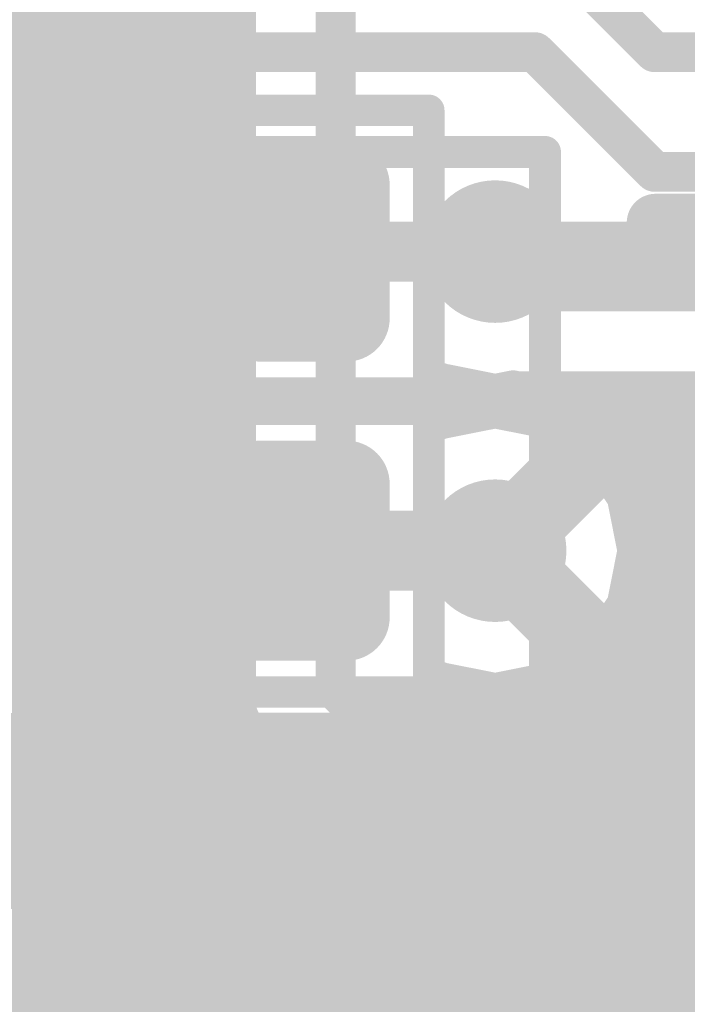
# Model space of a CAD drawing. Extents: x 90 to 214, y 61 to 300.
# Tile 34 of 62: x 117.62 to 121.87, y 115.86 to 122.13. Entities that reach past the tile are written whole.
import ezdxf

# ---------------------------------------------------------------- set-up
doc = ezdxf.new("R2010")
doc.units = 0
for name, color, linetype in [('Bot_Mask', 5, 'CONTINUOUS'), ('Bot_Silk', 7, 'CONTINUOUS'), ('Bottom', 2, 'CONTINUOUS'), ('GND', 12, 'CONTINUOUS'), ('PWR', 14, 'CONTINUOUS'), ('Top', 1, 'CONTINUOUS'), ('Top_Mask', 4, 'CONTINUOUS'), ('Top_Silk', 6, 'CONTINUOUS')]:
    doc.layers.add(name, color=color, linetype=linetype)

# ---------------------------------------------------------------- blocks, each defined once
blk = doc.blocks.new('UNIT_DISC')
at = {"linetype": 'CONTINUOUS', "const_width": 0.5}
blk.add_lwpolyline([(0.25, 0, 1), (-0.25, 0, 1)], format="xyb", close=True, dxfattribs=at)
blk = doc.blocks.new('SHAPE_EL_300_300_0_0_0_0')
at = {"xscale": 0.762, "yscale": 0.762, "zscale": 0.762}
blk.add_blockref('UNIT_DISC', (0, 0), dxfattribs=at)
blk = doc.blocks.new('SHAPE_EL_340_340_0_0_0_0')
at = {"xscale": 0.8636, "yscale": 0.8636, "zscale": 0.8636}
blk.add_blockref('UNIT_DISC', (0, 0), dxfattribs=at)
blk = doc.blocks.new('SHAPE_EL_357_357_0_0_0_0')
at = {"xscale": 0.908, "yscale": 0.908, "zscale": 0.908}
blk.add_blockref('UNIT_DISC', (0, 0), dxfattribs=at)
blk = doc.blocks.new('V_EX30Y30D0_4A5')
at = {"layer": 'Bot_Mask'}
blk.add_blockref('SHAPE_EL_340_340_0_0_0_0', (0, 0), dxfattribs=at)
at = {"layer": 'Bottom'}
blk.add_blockref('SHAPE_EL_300_300_0_0_0_0', (0, 0), dxfattribs=at)
at = {"layer": 'GND'}
blk.add_blockref('SHAPE_EL_357_357_0_0_0_0', (0, 0), dxfattribs=at)
at = {"layer": 'PWR'}
blk.add_blockref('SHAPE_EL_357_357_0_0_0_0', (0, 0), dxfattribs=at)
at = {"layer": 'Top'}
blk.add_blockref('SHAPE_EL_300_300_0_0_0_0', (0, 0), dxfattribs=at)
at = {"layer": 'Top_Mask'}
blk.add_blockref('SHAPE_EL_340_340_0_0_0_0', (0, 0), dxfattribs=at)
blk = doc.blocks.new('SMD_R2012_2109')
at = {"layer": 'Bot_Silk', "linetype": 'CONTINUOUS', "const_width": 0.2}
for points in [[(116.6275, 119.645), (116.6275, 117.845)], [(120.2275, 119.645), (116.6275, 119.645)], [(118.4275, 117.845), (118.4275, 119.645)], [(120.2275, 117.845), (120.2275, 119.645)], [(116.6275, 117.845), (120.2275, 117.845)]]:
    blk.add_lwpolyline(points, dxfattribs=at)
at = {"layer": 'Bot_Silk', "xscale": 0.2, "yscale": 0.2, "zscale": 0.2}
for p in [(116.6275, 119.645), (116.6275, 119.645), (118.4275, 119.645), (120.2275, 119.645), (120.2275, 119.645), (116.6275, 117.845), (116.6275, 117.845), (118.4275, 117.845), (120.2275, 117.845), (120.2275, 117.845)]:
    blk.add_blockref('UNIT_DISC', p, dxfattribs=at)
blk = doc.blocks.new('SHAPE_RR_393_511_0_0_0_0')
for points in [[(-0.25, -0.65), (0.25, -0.65), (-0.25, 0.65), (0.25, 0.65)], [(-0.5, -0.4), (0.5, -0.4), (-0.5, 0.4), (0.5, 0.4)]]:
    blk.add_solid(points)
at = {"xscale": 0.5, "yscale": 0.5, "zscale": 0.5}
for p in [(-0.25, 0.4), (0.25, 0.4), (-0.25, -0.4), (0.25, -0.4)]:
    blk.add_blockref('UNIT_DISC', p, dxfattribs=at)
blk = doc.blocks.new('SHAPE_RR_433_551_0_0_0_0')
for points in [[(-0.2754, -0.7008), (0.2754, -0.7008), (-0.2754, 0.7008), (0.2754, 0.7008)], [(-0.5508, -0.4254), (0.5508, -0.4254), (-0.5508, 0.4254), (0.5508, 0.4254)]]:
    blk.add_solid(points)
at = {"xscale": 0.5508, "yscale": 0.5508, "zscale": 0.5508}
for p in [(-0.2754, 0.4254), (0.2754, 0.4254), (-0.2754, -0.4254), (0.2754, -0.4254)]:
    blk.add_blockref('UNIT_DISC', p, dxfattribs=at)
blk = doc.blocks.new('P_SMD_RR1_0X1_3242_F')
at = {"layer": 'Bot_Mask'}
blk.add_blockref('SHAPE_RR_433_551_0_0_0_0', (0, 0), dxfattribs=at)
at = {"layer": 'Bottom'}
blk.add_blockref('SHAPE_RR_393_511_0_0_0_0', (0, 0), dxfattribs=at)
blk = doc.blocks.new('P_SMD_RR1_0X1_35_F')
at = {"layer": 'Bot_Mask'}
blk.add_blockref('SHAPE_RR_433_551_0_0_0_0', (0, 0), dxfattribs=at)
at = {"layer": 'Bottom'}
blk.add_blockref('SHAPE_RR_393_511_0_0_0_0', (0, 0), dxfattribs=at)
blk = doc.blocks.new('R4')
for name, p in [('SMD_R2012_2109', (0, 0)), ('P_SMD_RR1_0X1_3242_F', (117.4275, 118.745)), ('P_SMD_RR1_0X1_35_F', (119.4275, 118.745))]:
    blk.add_blockref(name, p)
at = {"layer": 'Bot_Silk', "text_generation_flag": 2}
blk.add_text('R4', height=1.2192, rotation=-180, dxfattribs=at).set_placement((117.45119, 117.69725))
blk = doc.blocks.new('V_EX30Y30D0_4A57')
at = {"layer": 'Bot_Mask'}
blk.add_blockref('SHAPE_EL_340_340_0_0_0_0', (0, 0), dxfattribs=at)
at = {"layer": 'Bottom'}
blk.add_blockref('SHAPE_EL_300_300_0_0_0_0', (0, 0), dxfattribs=at)
at = {"layer": 'GND'}
blk.add_blockref('SHAPE_EL_357_357_0_0_0_0', (0, 0), dxfattribs=at)
at = {"layer": 'PWR'}
blk.add_blockref('SHAPE_EL_357_357_0_0_0_0', (0, 0), dxfattribs=at)
at = {"layer": 'Top'}
blk.add_blockref('SHAPE_EL_300_300_0_0_0_0', (0, 0), dxfattribs=at)
at = {"layer": 'Top_Mask'}
blk.add_blockref('SHAPE_EL_340_340_0_0_0_0', (0, 0), dxfattribs=at)
blk = doc.blocks.new('SMD_R2012_3321')
at = {"layer": 'Bot_Silk', "linetype": 'CONTINUOUS', "const_width": 0.2}
for points in [[(116.6275, 121.55), (116.6275, 119.75)], [(120.2275, 121.55), (116.6275, 121.55)], [(118.4275, 119.75), (118.4275, 121.55)], [(120.2275, 119.75), (120.2275, 121.55)], [(116.6275, 119.75), (120.2275, 119.75)]]:
    blk.add_lwpolyline(points, dxfattribs=at)
at = {"layer": 'Bot_Silk', "xscale": 0.2, "yscale": 0.2, "zscale": 0.2}
for p in [(116.6275, 121.55), (116.6275, 121.55), (118.4275, 121.55), (120.2275, 121.55), (120.2275, 121.55), (116.6275, 119.75), (116.6275, 119.75), (118.4275, 119.75), (120.2275, 119.75), (120.2275, 119.75)]:
    blk.add_blockref('UNIT_DISC', p, dxfattribs=at)
blk = doc.blocks.new('P_SMD_RR1_0X1_324_F')
at = {"layer": 'Bot_Mask'}
blk.add_blockref('SHAPE_RR_433_551_0_0_0_0', (0, 0), dxfattribs=at)
at = {"layer": 'Bottom'}
blk.add_blockref('SHAPE_RR_393_511_0_0_0_0', (0, 0), dxfattribs=at)
blk = doc.blocks.new('P_SMD_RR1_0X1_357_F')
at = {"layer": 'Bot_Mask'}
blk.add_blockref('SHAPE_RR_433_551_0_0_0_0', (0, 0), dxfattribs=at)
at = {"layer": 'Bottom'}
blk.add_blockref('SHAPE_RR_393_511_0_0_0_0', (0, 0), dxfattribs=at)
blk = doc.blocks.new('R8')
for name, p in [('SMD_R2012_3321', (0, 0)), ('P_SMD_RR1_0X1_324_F', (117.4275, 120.65)), ('P_SMD_RR1_0X1_357_F', (119.4275, 120.65))]:
    blk.add_blockref(name, p)
at = {"layer": 'Bot_Silk', "text_generation_flag": 2}
blk.add_text('R8', height=1.2192, rotation=-180, dxfattribs=at).set_placement((117.45119, 123.41225))
blk = doc.blocks.new('MAX3535E_5955')
at = {"layer": 'Top_Silk', "linetype": 'CONTINUOUS', "const_width": 0.2032}
for points in [[(120.9675, 121.285), (113.9825, 121.285)], [(120.9675, 103.505), (120.9675, 121.285)]]:
    blk.add_lwpolyline(points, dxfattribs=at)
at = {"layer": 'Top_Silk', "xscale": 0.2032, "yscale": 0.2032, "zscale": 0.2032}
blk.add_blockref('UNIT_DISC', (120.9675, 121.285), dxfattribs=at)
blk.add_blockref('UNIT_DISC', (120.9675, 121.285), dxfattribs=at)
blk = doc.blocks.new('SHAPE_RR_800_250_0_0_0_0')
for points in [[(-0.85725, -0.3175), (0.85725, -0.3175), (-0.85725, 0.3175), (0.85725, 0.3175)], [(-1.016, -0.15875), (1.016, -0.15875), (-1.016, 0.15875), (1.016, 0.15875)]]:
    blk.add_solid(points)
at = {"xscale": 0.3175, "yscale": 0.3175, "zscale": 0.3175}
for p in [(-0.85725, 0.15875), (0.85725, 0.15875), (-0.85725, -0.15875), (0.85725, -0.15875)]:
    blk.add_blockref('UNIT_DISC', p, dxfattribs=at)
blk = doc.blocks.new('SHAPE_RR_840_290_0_0_0_0')
for points in [[(-0.88265, -0.3683), (0.88265, -0.3683), (-0.88265, 0.3683), (0.88265, 0.3683)], [(-1.0668, -0.18415), (1.0668, -0.18415), (-1.0668, 0.18415), (1.0668, 0.18415)]]:
    blk.add_solid(points)
at = {"xscale": 0.3683, "yscale": 0.3683, "zscale": 0.3683}
for p in [(-0.88265, 0.18415), (0.88265, 0.18415), (-0.88265, -0.18415), (0.88265, -0.18415)]:
    blk.add_blockref('UNIT_DISC', p, dxfattribs=at)
blk = doc.blocks.new('SHAPE_EL_200_200_0_0_0_0')
at = {"xscale": 0.508, "yscale": 0.508, "zscale": 0.508}
blk.add_blockref('UNIT_DISC', (0, 0), dxfattribs=at)
blk = doc.blocks.new('SMD_RR80X2557')
at = {"layer": 'GND'}
blk.add_blockref('SHAPE_EL_200_200_0_0_0_0', (0, 0), dxfattribs=at)
at = {"layer": 'PWR'}
blk.add_blockref('SHAPE_EL_200_200_0_0_0_0', (0, 0), dxfattribs=at)
at = {"layer": 'Top'}
blk.add_blockref('SHAPE_RR_800_250_0_0_0_0', (0, 0), dxfattribs=at)
at = {"layer": 'Top_Mask'}
blk.add_blockref('SHAPE_RR_840_290_0_0_0_0', (0, 0), dxfattribs=at)
blk = doc.blocks.new('SMD_RR80X2559')
at = {"layer": 'GND'}
blk.add_blockref('SHAPE_EL_200_200_0_0_0_0', (0, 0), dxfattribs=at)
at = {"layer": 'PWR'}
blk.add_blockref('SHAPE_EL_200_200_0_0_0_0', (0, 0), dxfattribs=at)
at = {"layer": 'Top'}
blk.add_blockref('SHAPE_RR_800_250_0_0_0_0', (0, 0), dxfattribs=at)
at = {"layer": 'Top_Mask'}
blk.add_blockref('SHAPE_RR_840_290_0_0_0_0', (0, 0), dxfattribs=at)
blk = doc.blocks.new('SMD_RR80X255')
at = {"layer": 'GND'}
blk.add_blockref('SHAPE_EL_200_200_0_0_0_0', (0, 0), dxfattribs=at)
at = {"layer": 'PWR'}
blk.add_blockref('SHAPE_EL_200_200_0_0_0_0', (0, 0), dxfattribs=at)
at = {"layer": 'Top'}
blk.add_blockref('SHAPE_RR_800_250_0_0_0_0', (0, 0), dxfattribs=at)
at = {"layer": 'Top_Mask'}
blk.add_blockref('SHAPE_RR_840_290_0_0_0_0', (0, 0), dxfattribs=at)
blk = doc.blocks.new('U11')
for name, p in [('MAX3535E_5955', (0, 0)), ('SMD_RR80X2557', (122.555, 120.65)), ('SMD_RR80X255', (122.555, 119.38)), ('SMD_RR80X255', (122.555, 118.11)), ('SMD_RR80X2559', (122.555, 116.84))]:
    blk.add_blockref(name, p)
at = {"layer": 'Top_Silk'}
blk.add_text('U11', height=1.2192, rotation=180, dxfattribs=at).set_placement((118.95136, 123.09475))
blk = doc.blocks.new('CUPOUR_L1_F0_TT90_16054')
at = {"layer": 'Top', "linetype": 'CONTINUOUS', "const_width": 0.254}
for points in [[(118.999, 117.98231), (118.999, 122.55569)], [(106.68, 122.17401), (118.999, 122.17401)], [(106.68, 121.98351), (118.999, 121.98351)], [(106.68, 121.79301), (118.999, 121.79301)], [(106.68, 121.60251), (118.999, 121.60251)], [(116.66471, 121.41201), (118.999, 121.41201)], [(116.89231, 121.22151), (118.999, 121.22151)], [(117.01959, 121.03101), (118.999, 121.03101)], [(117.07351, 120.84051), (118.999, 120.84051)], [(117.1114, 120.65001), (118.999, 120.65001)], [(117.07351, 120.45951), (118.999, 120.45951)], [(117.01961, 120.26901), (118.999, 120.26901)], [(116.89232, 120.07851), (118.999, 120.07851)], [(116.66474, 119.88801), (118.999, 119.88801)], [(113.90047, 119.69751), (118.999, 119.69751)], [(113.919, 119.50701), (118.999, 119.50701)], [(113.919, 119.31651), (118.999, 119.31651)], [(113.91311, 119.12601), (118.999, 119.12601)], [(113.86321, 118.93551), (118.999, 118.93551)], [(113.73592, 118.74501), (118.999, 118.74501)], [(113.86319, 118.55451), (118.999, 118.55451)], [(113.91311, 118.36401), (118.999, 118.36401)], [(113.919, 118.17351), (118.999, 118.17351)], [(113.919, 117.98301), (118.999, 117.98301)], [(118.999, 117.72969), (118.999, 117.98231)], [(113.90048, 117.79251), (118.999, 117.79251)], [(119.09567, 117.4963), (118.999, 117.72969)], [(113.82078, 117.60201), (119.05188, 117.60201)], [(119.2743, 117.31767), (119.09567, 117.4963)], [(113.77834, 117.41151), (119.18046, 117.41151)], [(120.11167, 116.4803), (119.2743, 117.31767)], [(113.88784, 117.22101), (119.37096, 117.22101)], [(113.919, 117.03051), (119.56146, 117.03051)], [(113.919, 116.84001), (119.75196, 116.84001)], [(113.919, 116.64951), (119.94246, 116.64951)], [(113.88785, 116.45901), (120.13296, 116.45901)], [(120.2903, 116.30167), (120.11167, 116.4803)], [(120.52369, 116.205), (120.2903, 116.30167)], [(113.77835, 116.26851), (120.37035, 116.26851)], [(121.21407, 116.205), (120.52369, 116.205)], [(121.21705, 116.20055), (121.21407, 116.205)], [(121.4376, 116.05319), (121.21705, 116.20055)], [(113.54954, 116.07801), (121.40045, 116.07801)], [(121.63209, 116.0145), (121.4376, 116.05319)], [(123.47791, 116.0145), (121.63209, 116.0145)], [(106.68, 115.88751), (125.73, 115.88751)]]:
    blk.add_lwpolyline(points, dxfattribs=at)
at = {"layer": 'Top', "xscale": 0.254, "yscale": 0.254, "zscale": 0.254}
for p in [(118.999, 122.17401), (118.999, 121.98351), (118.999, 121.79301), (118.999, 121.60251), (118.999, 121.41201), (118.999, 121.22151), (118.999, 121.03101), (118.999, 120.84051), (118.999, 120.65001), (118.999, 120.45951), (118.999, 120.26901), (118.999, 120.07851), (118.999, 119.88801), (118.999, 119.69751), (118.999, 119.50701), (118.999, 119.31651), (118.999, 119.12601), (118.999, 118.93551), (118.999, 118.74501), (118.999, 118.55451), (118.999, 118.36401), (118.999, 118.17351), (118.999, 117.98301), (118.999, 117.98231), (118.999, 117.98231), (118.999, 117.79251), (118.999, 117.72969), (118.999, 117.72969), (119.05188, 117.60201), (119.09567, 117.4963), (119.09567, 117.4963), (119.18046, 117.41151), (119.2743, 117.31767), (119.2743, 117.31767), (119.37096, 117.22101), (119.56146, 117.03051), (119.75196, 116.84001), (119.94246, 116.64951), (120.11167, 116.4803), (120.11167, 116.4803), (120.13296, 116.45901), (120.2903, 116.30167), (120.2903, 116.30167), (120.37035, 116.26851), (120.52369, 116.205), (120.52369, 116.205), (121.21407, 116.205), (121.21407, 116.205), (121.21705, 116.20055), (121.21705, 116.20055), (121.40045, 116.07801), (121.4376, 116.05319), (121.4376, 116.05319), (121.63209, 116.0145), (121.63209, 116.0145)]:
    blk.add_blockref('UNIT_DISC', p, dxfattribs=at)
blk = doc.blocks.new('CUPOUR_L2_F0_TT90_29388')
at = {"layer": 'Bottom', "linetype": 'CONTINUOUS', "const_width": 0.254}
for points in [[(120.29879, 119.81548), (120.22398, 119.70352)], [(120.30313, 119.81259), (120.29879, 119.81548)], [(120.65, 119.74359), (120.30313, 119.81259)], [(120.76465, 119.76639), (120.65, 119.74359)], [(120.77769, 119.761), (120.76465, 119.76639)], [(134.4831, 119.761), (120.77769, 119.761)], [(120.22398, 119.70352), (120.21497, 119.6975)], [(120.21497, 119.6975), (120.22398, 119.69148)], [(120.22398, 119.69148), (120.29879, 119.57951)], [(120.26238, 119.634), (120.56247, 119.634)], [(120.30313, 119.58241), (120.65, 119.65141)], [(120.65, 119.65141), (120.99687, 119.58241)], [(120.73752, 119.634), (134.39824, 119.634)], [(120.29879, 119.57951), (120.30313, 119.58241)], [(120.99687, 119.58241), (121.29093, 119.38593)], [(121.20476, 119.4435), (134.28474, 119.4435)], [(121.29093, 119.38593), (121.48741, 119.09187)], [(121.37974, 119.253), (134.24685, 119.253)], [(121.48741, 119.09187), (121.55641, 118.745)], [(121.49325, 119.0625), (134.23422, 119.0625)], [(121.53114, 118.872), (134.27211, 118.872)], [(121.55641, 118.745), (121.48741, 118.39813)], [(121.54377, 118.6815), (134.35582, 118.6815)], [(121.50588, 118.491), (134.4831, 118.491)], [(121.48741, 118.39813), (121.29093, 118.10407)], [(121.42217, 118.3005), (134.493, 118.3005)], [(118.4275, 118.23013), (118.39152, 118.04925)], [(118.46348, 118.04925), (118.4275, 118.23013)], [(118.4036, 118.11), (118.45139, 118.11)], [(121.29093, 118.10407), (120.99687, 117.90759)], [(121.29489, 118.11), (134.493, 118.11)], [(118.39152, 118.04925), (118.22398, 117.79852)], [(118.63102, 117.79852), (118.46348, 118.04925)], [(118.30481, 117.9195), (118.55018, 117.9195)], [(120.29879, 117.91048), (120.22398, 117.79852)], [(120.30313, 117.90759), (120.29879, 117.91048)], [(120.65, 117.83859), (120.30313, 117.90759)], [(120.99687, 117.90759), (120.65, 117.83859)], [(121.01469, 117.9195), (134.493, 117.9195)], [(118.22398, 117.79852), (117.97325, 117.63098)], [(118.88175, 117.63098), (118.63102, 117.79852)], [(120.22398, 117.79852), (119.97325, 117.63098)], [(118.11994, 117.729), (118.73505, 117.729)], [(120.11994, 117.729), (134.493, 117.729)], [(117.75215, 117.587), (117.10285, 117.587)], [(117.97325, 117.63098), (117.75215, 117.587)], [(119.10285, 117.587), (118.88175, 117.63098)], [(119.75215, 117.587), (119.10285, 117.587)], [(119.97325, 117.63098), (119.75215, 117.587)], [(106.68, 117.5385), (134.493, 117.5385)], [(106.68, 117.348), (126.15926, 117.348)], [(106.68, 117.1575), (125.93167, 117.1575)], [(106.68, 116.967), (125.80439, 116.967)], [(106.68, 116.7765), (125.75048, 116.7765)], [(106.68, 116.586), (125.73, 116.586)], [(106.68, 116.3955), (125.73, 116.3955)], [(106.68, 116.205), (125.73, 116.205)], [(106.68, 116.0145), (125.73, 116.0145)], [(106.68, 115.824), (125.73, 115.824)]]:
    blk.add_lwpolyline(points, dxfattribs=at)
at = {"layer": 'Bottom', "xscale": 0.254, "yscale": 0.254, "zscale": 0.254}
for p in [(120.29879, 119.81548), (120.29879, 119.81548), (120.30313, 119.81259), (120.30313, 119.81259), (120.65, 119.74359), (120.65, 119.74359), (120.76465, 119.76639), (120.76465, 119.76639), (120.77769, 119.761), (120.77769, 119.761), (120.21497, 119.6975), (120.21497, 119.6975), (120.22398, 119.70352), (120.22398, 119.70352), (120.22398, 119.69148), (120.22398, 119.69148), (120.26238, 119.634), (120.56247, 119.634), (120.65, 119.65141), (120.65, 119.65141), (120.73752, 119.634), (120.29879, 119.57951), (120.29879, 119.57951), (120.30313, 119.58241), (120.30313, 119.58241), (120.99687, 119.58241), (120.99687, 119.58241), (121.20476, 119.4435), (121.29093, 119.38593), (121.29093, 119.38593), (121.37974, 119.253), (121.48741, 119.09187), (121.48741, 119.09187), (121.49325, 119.0625), (121.53114, 118.872), (121.55641, 118.745), (121.55641, 118.745), (121.54377, 118.6815), (121.50588, 118.491), (121.48741, 118.39813), (121.48741, 118.39813), (121.42217, 118.3005), (118.4275, 118.23013), (118.4275, 118.23013), (118.4036, 118.11), (118.45139, 118.11), (121.29093, 118.10407), (121.29093, 118.10407), (121.29489, 118.11), (118.39152, 118.04925), (118.39152, 118.04925), (118.46348, 118.04925), (118.46348, 118.04925), (118.30481, 117.9195), (118.55018, 117.9195), (120.29879, 117.91048), (120.29879, 117.91048), (120.30313, 117.90759), (120.30313, 117.90759), (120.99687, 117.90759), (120.99687, 117.90759), (121.01469, 117.9195), (120.65, 117.83859), (120.65, 117.83859), (118.22398, 117.79852), (118.22398, 117.79852), (118.63102, 117.79852), (118.63102, 117.79852), (120.22398, 117.79852), (120.22398, 117.79852), (118.11994, 117.729), (118.73505, 117.729), (120.11994, 117.729), (117.75215, 117.587), (117.75215, 117.587), (117.97325, 117.63098), (117.97325, 117.63098), (118.88175, 117.63098), (118.88175, 117.63098), (119.10285, 117.587), (119.10285, 117.587), (119.75215, 117.587), (119.75215, 117.587), (119.97325, 117.63098), (119.97325, 117.63098)]:
    blk.add_blockref('UNIT_DISC', p, dxfattribs=at)

msp = doc.modelspace()

# ---------------------------------------------------------------- linework, layer by layer
at = {"layer": 'Bottom', "linetype": 'CONTINUOUS'}
for points, const_width in [([(121.666, 121.92), (121.158, 122.428)], 0.254), ([(114.554, 121.92), (120.904, 121.92)], 0.254), ([(120.904, 121.92), (121.666, 121.158)], 0.254), ([(134.62, 121.92), (121.666, 121.92)], 0.254), ([(121.666, 121.158), (134.112, 121.158)], 0.254), ([(117.4275, 120.65), (116.205, 120.65)], 0.762), ([(120.65, 120.65), (119.4275, 120.65)], 0.381), ([(120.904, 120.396), (120.65, 120.65)], 0.254), ([(147.32, 120.396), (120.904, 120.396)], 0.254), ([(120.65, 118.745), (119.4275, 118.745)], 0.508)]:
    msp.add_lwpolyline(points, dxfattribs=dict(at, const_width=const_width))
at = {"layer": 'Top', "linetype": 'CONTINUOUS'}
for points, const_width in [([(119.634, 117.856), (119.634, 122.682)], 0.254), ([(122.555, 120.65), (120.65, 120.65)], 0.381), ([(121.285, 119.38), (120.65, 118.745)], 0.508), ([(122.555, 119.38), (121.285, 119.38)], 0.508), ([(120.65, 118.745), (121.285, 118.11)], 0.508), ([(121.285, 118.11), (122.555, 118.11)], 0.508), ([(120.65, 116.84), (119.634, 117.856)], 0.254), ([(122.555, 116.84), (120.65, 116.84)], 0.254)]:
    msp.add_lwpolyline(points, dxfattribs=dict(at, const_width=const_width))

# ---------------------------------------------------------------- block references
for name, p in [('CUPOUR_L2_F0_TT90_29388', (0, 0)), ('CUPOUR_L1_F0_TT90_16054', (0, 0)), ('R8', (0, 0)), ('U11', (0, 0)), ('V_EX30Y30D0_4A57', (120.65, 120.65)), ('R4', (0, 0)), ('V_EX30Y30D0_4A5', (120.65, 118.745))]:
    msp.add_blockref(name, p)
at = {"layer": 'Bottom'}
for p, xscale, yscale, zscale in [((120.904, 121.92), 0.254, 0.254, 0.254), ((120.904, 121.92), 0.254, 0.254, 0.254), ((121.666, 121.92), 0.254, 0.254, 0.254), ((121.666, 121.92), 0.254, 0.254, 0.254), ((121.666, 121.158), 0.254, 0.254, 0.254), ((121.666, 121.158), 0.254, 0.254, 0.254), ((117.4275, 120.65), 0.762, 0.762, 0.762), ((119.4275, 120.65), 0.381, 0.381, 0.381), ((120.65, 120.65), 0.381, 0.381, 0.381), ((120.65, 120.65), 0.254, 0.254, 0.254), ((120.904, 120.396), 0.254, 0.254, 0.254), ((120.904, 120.396), 0.254, 0.254, 0.254), ((119.4275, 118.745), 0.508, 0.508, 0.508), ((120.65, 118.745), 0.508, 0.508, 0.508)]:
    msp.add_blockref('UNIT_DISC', p, dxfattribs=dict(at, xscale=xscale, yscale=yscale, zscale=zscale))
at = {"layer": 'Top'}
for p, xscale, yscale, zscale in [((120.65, 120.65), 0.381, 0.381, 0.381), ((121.285, 119.38), 0.508, 0.508, 0.508), ((121.285, 119.38), 0.508, 0.508, 0.508), ((120.65, 118.745), 0.508, 0.508, 0.508), ((120.65, 118.745), 0.508, 0.508, 0.508), ((121.285, 118.11), 0.508, 0.508, 0.508), ((121.285, 118.11), 0.508, 0.508, 0.508), ((119.634, 117.856), 0.254, 0.254, 0.254), ((119.634, 117.856), 0.254, 0.254, 0.254), ((120.65, 116.84), 0.254, 0.254, 0.254), ((120.65, 116.84), 0.254, 0.254, 0.254)]:
    msp.add_blockref('UNIT_DISC', p, dxfattribs=dict(at, xscale=xscale, yscale=yscale, zscale=zscale))

# ---------------------------------------------------------------- texts
at = {"layer": 'Top_Silk'}
msp.add_text('MAX3535E', height=1.2192, rotation=270, dxfattribs=at).set_placement((116.74475, 116.35581))

doc.saveas('drawing.dxf')
